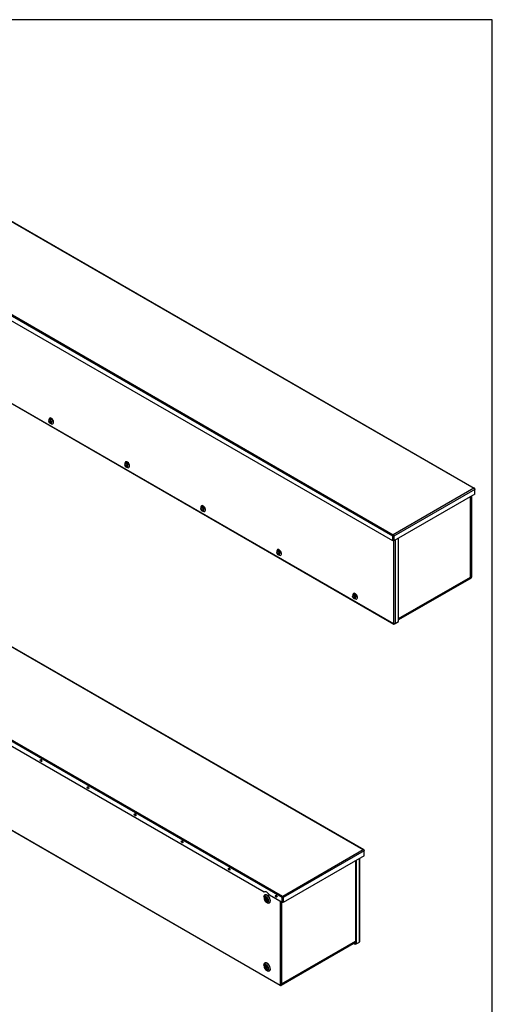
# Model space of a CAD drawing. Header units: inches. Extents: x 1 to 299, y -2 to 199.
# Tile 13 of 13: x 248 to 299, y 93 to 199. Entities that reach past the tile are written whole.
import ezdxf

# ---------------------------------------------------------------- set-up
doc = ezdxf.new("R2010")
doc.units = ezdxf.units.IN
doc.header["$MEASUREMENT"] = 0
for name, color, linetype in [('COM70472-37', 7, 'Continuous'), ('COM70473-37', 7, 'Continuous'), ('COM70474-5', 7, 'Continuous'), ('COM70985-11', 7, 'Continuous'), ('Default', 7, 'Continuous'), ('SCS19475', 7, 'Continuous')]:
    doc.layers.add(name, color=color, linetype=linetype)

# ---------------------------------------------------------------- blocks, each defined once
blk = doc.blocks.new('SE')
at = {"layer": 'COM70472-37', "color": 7, "linetype": 'Continuous'}
for p, q in [((297.16, 138.73), (297.16, 147.47)), ((297.21, 138.76), (297.21, 147.5)), ((297.13, 138.68), (289.29, 134.15)), ((297.13, 138.62), (289.29, 134.1)), ((297.05, 138.73), (297.13, 138.68)), ((297.16, 138.73), (297.09, 138.77))]:
    blk.add_line(p, q, dxfattribs=at)
for major_axis in [(-0.054, -0.0935), (-0.018, -0.0312)]:
    blk.add_ellipse((297.13, 138.71), major_axis=major_axis, ratio=0.57735, start_param=0.785398, end_param=2.356194, dxfattribs=at)
at = {"layer": 'COM70473-37', "color": 7, "linetype": 'Continuous'}
for p, q in [((206.66, 181.09), (288.75, 133.7)), ((206.69, 181.04), (288.78, 133.65)), ((251.56, 155.77), (251.55, 155.65)), ((251.72, 155.34), (251.84, 155.29)), ((259.76, 151.04), (259.75, 150.91)), ((259.92, 150.61), (260.04, 150.56)), ((267.96, 146.3), (267.94, 146.18)), ((268.12, 145.87), (268.23, 145.82)), ((288.77, 133.71), (288.77, 142.63)), ((288.92, 142.71), (288.92, 133.71)), ((289.29, 133.92), (289.29, 142.92)), ((276.16, 141.57), (276.14, 141.45)), ((276.32, 141.14), (276.43, 141.09)), ((284.35, 136.84), (284.34, 136.71)), ((284.52, 136.41), (284.63, 136.36)), ((288.75, 133.71), (288.75, 133.7)), ((288.77, 133.71), (288.75, 133.71)), ((288.92, 133.71), (288.83, 133.65)), ((288.92, 133.71), (289.29, 133.92))]:
    blk.add_line(p, q, dxfattribs=at)
for centre, major_axis, start_param, end_param in [((251.71, 155.53), (0.112, -0.194), 0, 3.926991), ((251.81, 155.59), (-0.175, 0.304), 0, 0.661978), ((251.81, 155.59), (-0.175, 0.304), 2.479614, 6.283185), ((251.71, 155.53), (0.112, -0.194), 5.369982, 6.283185), ((259.9, 150.8), (0.112, -0.194), 0, 3.926991), ((260.01, 150.86), (-0.175, 0.304), 0, 0.661978), ((260.01, 150.86), (-0.175, 0.304), 2.479614, 6.283185), ((259.9, 150.8), (0.112, -0.194), 5.369982, 6.283185), ((268.1, 146.07), (0.112, -0.194), 0, 3.926991), ((268.2, 146.13), (-0.175, 0.304), 0, 0.661978), ((268.2, 146.13), (-0.175, 0.304), 2.479614, 6.283185), ((268.1, 146.07), (0.112, -0.194), 5.369982, 6.283185), ((276.3, 141.33), (0.112, -0.194), 0, 3.926991), ((276.4, 141.39), (-0.175, 0.304), 0, 0.661978), ((276.4, 141.39), (-0.175, 0.304), 2.479614, 6.283185), ((276.3, 141.33), (0.112, -0.194), 5.369982, 6.283185), ((284.5, 136.6), (0.112, -0.194), 0, 3.926991), ((284.6, 136.66), (-0.175, 0.304), 0, 0.661978), ((284.6, 136.66), (-0.175, 0.304), 2.479614, 6.283185), ((284.5, 136.6), (0.112, -0.194), 5.369982, 6.283185), ((288.83, 133.74), (0.054, 0.0935), 2.356194, 3.926991), ((288.84, 133.75), (0.108, 0), 3.926991, 5.497787)]:
    blk.add_ellipse(centre, major_axis=major_axis, ratio=0.57735, start_param=start_param, end_param=end_param, dxfattribs=at)
for points in [[(251.67, 155.83), (251.68, 155.84), (251.7, 155.84), (251.77, 155.82), (251.83, 155.77), (251.9, 155.7), (251.95, 155.6), (251.98, 155.51), (251.98, 155.47), (251.98, 155.45)], [(259.87, 151.1), (259.88, 151.11), (259.9, 151.11), (259.96, 151.09), (260.03, 151.04), (260.1, 150.96), (260.15, 150.87), (260.18, 150.78), (260.18, 150.74), (260.18, 150.72)], [(268.07, 146.37), (268.08, 146.37), (268.1, 146.38), (268.16, 146.36), (268.23, 146.31), (268.3, 146.23), (268.35, 146.14), (268.38, 146.05), (268.38, 146), (268.38, 145.98)], [(276.26, 141.63), (276.27, 141.64), (276.3, 141.65), (276.36, 141.62), (276.43, 141.57), (276.49, 141.5), (276.55, 141.41), (276.57, 141.32), (276.58, 141.27), (276.58, 141.25)], [(284.46, 136.9), (284.47, 136.91), (284.49, 136.91), (284.56, 136.89), (284.63, 136.84), (284.69, 136.76), (284.74, 136.67), (284.77, 136.58), (284.78, 136.54), (284.78, 136.52)]]:
    blk.add_open_spline(points, degree=3, knots=[0.2312097, 0.2312097, 0.2312097, 0.2312097, 0.3672749, 0.4703909, 0.5794436, 0.6903894, 0.8047836, 0.9197448, 1, 1, 1, 1], dxfattribs=at)
at = {"layer": 'COM70474-5', "color": 7, "linetype": 'Continuous'}
for p, q in [((297.07, 138.75), (297.07, 147.42)), ((297.1, 138.79), (297.1, 147.43)), ((289.29, 134.24), (297.05, 138.73)), ((289.29, 134.21), (297.03, 138.68)), ((297.07, 138.75), (297.05, 138.74)), ((297.05, 138.74), (297.05, 138.73))]:
    blk.add_line(p, q, dxfattribs=at)
for centre, major_axis, start_param, end_param in [((296.98, 138.77), (-0.054, 0.0935), 3.141593, 3.926991), ((296.99, 138.79), (-0.108, 0), 2.356194, 3.141593)]:
    blk.add_ellipse(centre, major_axis=major_axis, ratio=0.57735, start_param=start_param, end_param=end_param, dxfattribs=at)
at = {"layer": 'COM70985-11', "color": 7, "linetype": 'Continuous'}
for p, q in [((214.92, 195.94), (297.41, 148.32)), ((297.49, 148.31), (214.95, 195.96)), ((288.67, 143.15), (206.13, 190.81)), ((206.23, 190.92), (288.72, 143.3)), ((288.67, 142.63), (206.13, 190.28)), ((297.41, 148.32), (288.72, 143.3)), ((297.52, 148.2), (288.77, 143.15)), ((297.52, 148.26), (297.52, 148.2)), ((297.52, 147.68), (297.52, 148.2)), ((297.52, 147.68), (288.77, 142.63)), ((288.67, 143.15), (288.72, 143.18)), ((288.67, 142.63), (288.67, 143.15)), ((288.67, 142.63), (288.72, 142.66)), ((288.72, 143.24), (288.72, 143.3)), ((288.72, 142.66), (288.72, 143.18)), ((288.77, 143.15), (288.72, 143.18)), ((288.72, 143.18), (288.72, 142.66)), ((288.77, 142.63), (288.72, 142.66)), ((288.77, 143.15), (288.77, 142.63))]:
    blk.add_line(p, q, dxfattribs=at)
for centre, radius, start, end in [((297.35, 148.16), 0.175, 14.556, 67.165), ((288.84, 143.17), 0.175, 134.556, 187.165), ((288.6, 143.17), 0.175, 352.835, 45.444), ((288.8, 143.21), 0.0836, 159.347, 200.4994), ((288.64, 143.21), 0.0836, 339.5006, 20.653)]:
    blk.add_arc(centre, radius, start, end, dxfattribs=at)
blk.add_open_spline([(297.52, 148.26), (297.51, 148.27), (297.51, 148.28), (297.5, 148.3), (297.49, 148.31), (297.47, 148.32), (297.46, 148.32), (297.44, 148.32), (297.43, 148.32), (297.41, 148.32)], degree=3, knots=[0, 0, 0, 0, 0.25, 0.25, 0.5, 0.5, 0.75, 0.75, 1, 1, 1, 1], dxfattribs=at)
at = {"layer": 'SCS19475', "color": 7, "linetype": 'Continuous'}
for p, q in [((251.6, 155.51), (251.57, 155.53)), ((251.57, 155.48), (251.6, 155.46)), ((251.6, 155.54), (251.6, 155.51)), ((251.63, 155.52), (251.6, 155.51)), ((251.6, 155.46), (251.64, 155.49)), ((251.6, 155.46), (251.6, 155.44)), ((251.6, 155.41), (251.6, 155.41)), ((251.61, 155.51), (251.63, 155.5)), ((251.63, 155.43), (251.61, 155.42)), ((251.63, 155.5), (251.63, 155.52)), ((251.66, 155.48), (251.63, 155.5)), ((251.67, 155.48), (251.63, 155.45)), ((251.63, 155.45), (251.66, 155.43)), ((251.63, 155.42), (251.63, 155.45)), ((251.65, 155.48), (251.65, 155.46)), ((251.67, 155.48), (251.77, 155.42)), ((259.8, 150.78), (259.77, 150.79)), ((259.77, 150.75), (259.8, 150.73)), ((259.8, 150.8), (259.8, 150.78)), ((259.82, 150.79), (259.8, 150.78)), ((259.8, 150.73), (259.84, 150.75)), ((259.8, 150.73), (259.8, 150.7)), ((259.8, 150.68), (259.8, 150.68)), ((259.81, 150.78), (259.82, 150.77)), ((259.82, 150.69), (259.81, 150.68)), ((259.82, 150.76), (259.82, 150.79)), ((259.85, 150.75), (259.82, 150.76)), ((259.87, 150.74), (259.82, 150.72)), ((259.82, 150.72), (259.85, 150.7)), ((259.82, 150.69), (259.82, 150.72)), ((259.84, 150.75), (259.84, 150.73)), ((259.87, 150.74), (259.97, 150.68)), ((268, 146.04), (267.97, 146.06)), ((267.97, 146.01), (268, 146)), ((268, 146.07), (268, 146.04)), ((268.02, 146.05), (268, 146.04)), ((268, 146.04), (268.02, 146.03)), ((268, 146), (268.04, 146.02)), ((268, 146), (268, 145.97)), ((268.02, 145.96), (268, 145.95)), ((268, 145.94), (268, 145.94)), ((268.02, 146.03), (268.02, 146.06)), ((268.05, 146.01), (268.02, 146.03)), ((268.06, 146.01), (268.02, 145.99)), ((268.02, 145.99), (268.05, 145.97)), ((268.02, 145.96), (268.02, 145.99)), ((268.04, 146.02), (268.04, 146)), ((268.06, 146.01), (268.17, 145.95)), ((276.2, 141.31), (276.17, 141.33)), ((276.17, 141.28), (276.2, 141.26)), ((276.2, 141.34), (276.2, 141.31)), ((276.22, 141.32), (276.2, 141.31)), ((276.2, 141.31), (276.22, 141.3)), ((276.2, 141.26), (276.24, 141.29)), ((276.2, 141.26), (276.2, 141.24)), ((276.22, 141.23), (276.2, 141.22)), ((276.2, 141.21), (276.2, 141.21)), ((276.22, 141.3), (276.22, 141.32)), ((276.25, 141.28), (276.22, 141.3)), ((276.26, 141.28), (276.22, 141.25)), ((276.22, 141.25), (276.25, 141.24)), ((276.22, 141.22), (276.22, 141.25)), ((276.24, 141.28), (276.24, 141.26)), ((276.26, 141.28), (276.36, 141.22)), ((284.4, 136.58), (284.37, 136.59)), ((284.37, 136.55), (284.4, 136.53)), ((284.39, 136.48), (284.4, 136.48)), ((284.4, 136.6), (284.4, 136.58)), ((284.42, 136.59), (284.4, 136.58)), ((284.4, 136.58), (284.42, 136.57)), ((284.4, 136.53), (284.44, 136.55)), ((284.4, 136.53), (284.4, 136.5)), ((284.42, 136.49), (284.4, 136.48)), ((284.42, 136.56), (284.42, 136.59)), ((284.45, 136.55), (284.42, 136.56)), ((284.46, 136.54), (284.42, 136.52)), ((284.42, 136.52), (284.45, 136.5)), ((284.42, 136.49), (284.42, 136.52)), ((284.44, 136.55), (284.44, 136.53)), ((284.46, 136.54), (284.56, 136.49))]:
    blk.add_line(p, q, dxfattribs=at)
for centre, radius, start, end in [((251.68, 155.57), 0.133, 115.8507, 173.2178), ((251.76, 155.53), 0.154, 167.4883, 176.2687), ((251.7, 155.44), 0.0909, 183.4589, 195.9327), ((251.76, 155.8), 0.288, 237.5669, 242.4331), ((251.76, 155.66), 0.289, 237.5672, 242.4328), ((251.78, 155.51), 0.154, 167.4878, 176.2693), ((251.72, 155.43), 0.0909, 183.4575, 195.9341), ((251.74, 155.66), 0.199, 244.7363, 278.4329), ((251.74, 155.61), 0.199, 244.7215, 278.4478), ((259.87, 150.83), 0.133, 115.8507, 173.2178), ((259.96, 150.79), 0.154, 167.4883, 176.2687), ((259.89, 150.71), 0.0909, 183.4589, 195.9327), ((259.96, 151.07), 0.288, 237.5669, 242.4331), ((259.96, 150.93), 0.289, 237.5672, 242.4328), ((259.98, 150.78), 0.154, 167.4878, 176.2693), ((259.91, 150.7), 0.0909, 183.4575, 195.9341), ((259.94, 150.93), 0.199, 244.7363, 278.4329), ((259.94, 150.88), 0.199, 244.7215, 278.4478), ((268.07, 146.1), 0.133, 115.8507, 173.2178), ((268.16, 146.34), 0.288, 237.5669, 242.4331), ((268.15, 146.06), 0.154, 167.4883, 176.2687), ((268.09, 145.98), 0.0909, 183.4589, 195.9327), ((268.16, 146.19), 0.289, 237.5672, 242.4328), ((268.17, 146.05), 0.154, 167.4878, 176.2693), ((268.11, 145.96), 0.0909, 183.4575, 195.9341), ((268.14, 146.19), 0.199, 244.7363, 278.4329), ((268.14, 146.15), 0.199, 244.7215, 278.4478), ((276.27, 141.37), 0.133, 115.8507, 173.2178), ((276.36, 141.6), 0.288, 237.5669, 242.4331), ((276.35, 141.33), 0.154, 167.4883, 176.2687), ((276.29, 141.24), 0.0909, 183.4589, 195.9327), ((276.36, 141.46), 0.289, 237.5672, 242.4328), ((276.37, 141.31), 0.154, 167.4878, 176.2693), ((276.31, 141.23), 0.0909, 183.4575, 195.9341), ((276.33, 141.46), 0.199, 244.7363, 278.4329), ((276.33, 141.42), 0.199, 244.7215, 278.4478), ((284.47, 136.63), 0.133, 115.8507, 173.2178), ((284.55, 136.87), 0.288, 237.5669, 242.4331), ((284.55, 136.59), 0.154, 167.4883, 176.2687), ((284.49, 136.51), 0.0909, 183.4589, 195.9327), ((284.55, 136.73), 0.289, 237.5672, 242.4328), ((284.57, 136.58), 0.154, 167.4878, 176.2693), ((284.51, 136.5), 0.0909, 183.4575, 195.9341), ((284.53, 136.73), 0.199, 244.7363, 278.4329), ((284.53, 136.68), 0.199, 244.7215, 278.4478)]:
    blk.add_arc(centre, radius, start, end, dxfattribs=at)
for centre, major_axis, start_param, end_param in [((251.66, 155.5), (-0.08, 0.139), 0.857913, 0.957558), ((251.61, 155.48), (0.0316, -0.0547), 2.596145, 3.476175), ((251.61, 155.48), (-0.0316, 0.0547), 1.236214, 2.116244), ((251.71, 155.53), (-0.089, 0.155), 3.157208, 6.266729), ((251.61, 155.48), (0.0316, -0.0547), 1.236214, 2.116244), ((251.61, 155.48), (-0.0316, 0.0547), 2.596145, 3.476175), ((251.66, 155.5), (0.08, -0.139), 0.613238, 0.957558), ((259.86, 150.77), (-0.08, 0.139), 0.857913, 0.957558), ((259.81, 150.75), (0.0316, -0.0547), 2.596145, 3.476175), ((259.81, 150.75), (-0.0316, 0.0547), 1.236214, 2.116244), ((259.9, 150.8), (-0.089, 0.155), 3.157208, 6.266729), ((259.81, 150.75), (0.0316, -0.0547), 1.236214, 2.116244), ((259.81, 150.75), (-0.0316, 0.0547), 2.596145, 3.476175), ((259.86, 150.77), (0.08, -0.139), 0.613238, 0.957558), ((268.05, 146.04), (-0.08, 0.139), 0.857913, 0.957558), ((268.01, 146.01), (0.0316, -0.0547), 2.596145, 3.476175), ((268.01, 146.01), (-0.0316, 0.0547), 1.236214, 2.116244), ((268.1, 146.07), (-0.089, 0.155), 3.157208, 6.266729), ((268.01, 146.01), (0.0316, -0.0547), 1.236214, 2.116244), ((268.01, 146.01), (-0.0316, 0.0547), 2.596145, 3.476175), ((268.05, 146.04), (0.08, -0.139), 0.613238, 0.957558), ((276.3, 141.33), (-0.089, 0.155), 3.157208, 6.266729), ((276.25, 141.31), (-0.08, 0.139), 0.857913, 0.957558), ((276.21, 141.28), (0.0316, -0.0547), 2.596145, 3.476175), ((276.21, 141.28), (-0.0316, 0.0547), 1.236214, 2.116244), ((276.21, 141.28), (0.0316, -0.0547), 1.236214, 2.116244), ((276.21, 141.28), (-0.0316, 0.0547), 2.596145, 3.476175), ((276.25, 141.31), (0.08, -0.139), 0.613238, 0.957558), ((284.45, 136.57), (-0.08, 0.139), 0.857913, 0.957558), ((284.41, 136.55), (0.0316, -0.0547), 2.596145, 3.476175), ((284.41, 136.55), (-0.0316, 0.0547), 1.236214, 2.116244), ((284.5, 136.6), (-0.089, 0.155), 3.157208, 6.266729), ((284.41, 136.55), (0.0316, -0.0547), 1.236214, 2.116244), ((284.41, 136.55), (-0.0316, 0.0547), 2.596145, 3.476175), ((284.45, 136.57), (0.08, -0.139), 0.613238, 0.957558)]:
    blk.add_ellipse(centre, major_axis=major_axis, ratio=0.57735, start_param=start_param, end_param=end_param, dxfattribs=at)
for points, knots in [([(251.57, 155.53), (251.57, 155.53), (251.56, 155.54), (251.55, 155.55), (251.55, 155.55), (251.54, 155.56), (251.54, 155.57), (251.54, 155.58), (251.54, 155.58), (251.54, 155.59), (251.54, 155.59), (251.55, 155.59)], [0, 0, 0, 0, 0.25, 0.25, 0.5, 0.5, 0.75, 0.75, 0.875, 0.875, 1, 1, 1, 1]), ([(251.55, 155.55), (251.54, 155.54), (251.54, 155.54), (251.54, 155.52), (251.54, 155.52), (251.55, 155.51), (251.55, 155.5), (251.56, 155.49), (251.57, 155.49), (251.57, 155.48)], [0, 0, 0, 0, 0.25, 0.25, 0.5, 0.5, 0.75, 0.75, 1, 1, 1, 1]), ([(251.54, 155.52), (251.54, 155.52), (251.54, 155.5), (251.56, 155.46), (251.58, 155.42), (251.6, 155.41), (251.6, 155.41)], [0, 0, 0, 0, 0.008431, 0.461905, 0.990901, 1, 1, 1, 1]), ([(251.6, 155.41), (251.62, 155.39), (251.65, 155.37), (251.7, 155.36), (251.75, 155.36), (251.78, 155.37), (251.79, 155.38)], [0, 0, 0, 0, 0.285749, 0.544965, 0.79658, 1, 1, 1, 1]), ([(259.77, 150.79), (259.77, 150.8), (259.76, 150.8), (259.75, 150.81), (259.75, 150.82), (259.74, 150.83), (259.74, 150.84), (259.74, 150.84), (259.74, 150.85), (259.74, 150.85), (259.74, 150.86), (259.74, 150.86)], [0, 0, 0, 0, 0.25, 0.25, 0.5, 0.5, 0.75, 0.75, 0.875, 0.875, 1, 1, 1, 1]), ([(259.74, 150.81), (259.74, 150.81), (259.74, 150.8), (259.74, 150.79), (259.74, 150.78), (259.75, 150.77), (259.75, 150.77), (259.76, 150.76), (259.77, 150.75), (259.77, 150.75)], [0, 0, 0, 0, 0.25, 0.25, 0.5, 0.5, 0.75, 0.75, 1, 1, 1, 1]), ([(259.74, 150.79), (259.74, 150.79), (259.74, 150.77), (259.76, 150.73), (259.78, 150.69), (259.8, 150.68), (259.8, 150.68)], [0, 0, 0, 0, 0.008431, 0.461905, 0.990901, 1, 1, 1, 1]), ([(259.8, 150.68), (259.82, 150.66), (259.85, 150.64), (259.9, 150.62), (259.95, 150.62), (259.98, 150.64), (259.99, 150.65)], [0, 0, 0, 0, 0.285749, 0.544965, 0.79658, 1, 1, 1, 1]), ([(267.97, 146.06), (267.96, 146.06), (267.96, 146.07), (267.95, 146.08), (267.94, 146.08), (267.94, 146.1), (267.94, 146.1), (267.94, 146.11), (267.94, 146.11), (267.94, 146.12), (267.94, 146.12), (267.94, 146.13)], [0, 0, 0, 0, 0.25, 0.25, 0.5, 0.5, 0.75, 0.75, 0.875, 0.875, 1, 1, 1, 1]), ([(267.94, 146.08), (267.94, 146.07), (267.94, 146.07), (267.94, 146.06), (267.94, 146.05), (267.94, 146.04), (267.95, 146.03), (267.96, 146.02), (267.96, 146.02), (267.97, 146.01)], [0, 0, 0, 0, 0.25, 0.25, 0.5, 0.5, 0.75, 0.75, 1, 1, 1, 1]), ([(267.94, 146.06), (267.94, 146.06), (267.94, 146.04), (267.96, 146), (267.98, 145.96), (268, 145.94), (268, 145.94)], [0, 0, 0, 0, 0.008431, 0.461905, 0.990901, 1, 1, 1, 1]), ([(268, 145.94), (268.02, 145.93), (268.04, 145.9), (268.1, 145.89), (268.15, 145.89), (268.18, 145.91), (268.19, 145.91)], [0, 0, 0, 0, 0.285749, 0.544965, 0.79658, 1, 1, 1, 1]), ([(276.17, 141.33), (276.16, 141.33), (276.16, 141.34), (276.15, 141.35), (276.14, 141.35), (276.14, 141.36), (276.14, 141.37), (276.14, 141.38), (276.14, 141.38), (276.14, 141.39), (276.14, 141.39), (276.14, 141.39)], [0, 0, 0, 0, 0.25, 0.25, 0.5, 0.5, 0.75, 0.75, 0.875, 0.875, 1, 1, 1, 1]), ([(276.14, 141.35), (276.14, 141.34), (276.14, 141.34), (276.14, 141.32), (276.14, 141.32), (276.14, 141.31), (276.15, 141.3), (276.16, 141.29), (276.16, 141.29), (276.17, 141.28)], [0, 0, 0, 0, 0.25, 0.25, 0.5, 0.5, 0.75, 0.75, 1, 1, 1, 1]), ([(276.14, 141.32), (276.14, 141.32), (276.14, 141.3), (276.16, 141.26), (276.18, 141.22), (276.2, 141.21), (276.2, 141.21)], [0, 0, 0, 0, 0.008431, 0.461905, 0.990901, 1, 1, 1, 1]), ([(276.2, 141.21), (276.21, 141.19), (276.24, 141.17), (276.3, 141.16), (276.35, 141.16), (276.38, 141.17), (276.39, 141.18)], [0, 0, 0, 0, 0.285749, 0.544965, 0.79658, 1, 1, 1, 1]), ([(284.37, 136.59), (284.36, 136.6), (284.35, 136.6), (284.34, 136.61), (284.34, 136.62), (284.34, 136.63), (284.33, 136.64), (284.33, 136.64), (284.33, 136.65), (284.34, 136.65), (284.34, 136.66), (284.34, 136.66)], [0, 0, 0, 0, 0.25, 0.25, 0.5, 0.5, 0.75, 0.75, 0.875, 0.875, 1, 1, 1, 1]), ([(284.34, 136.61), (284.34, 136.61), (284.33, 136.6), (284.33, 136.59), (284.34, 136.59), (284.34, 136.57), (284.34, 136.57), (284.35, 136.56), (284.36, 136.55), (284.37, 136.55)], [0, 0, 0, 0, 0.25, 0.25, 0.5, 0.5, 0.75, 0.75, 1, 1, 1, 1]), ([(284.33, 136.59), (284.33, 136.59), (284.34, 136.57), (284.35, 136.53), (284.38, 136.49), (284.39, 136.48), (284.39, 136.48)], [0, 0, 0, 0, 0.008431, 0.461905, 0.990901, 1, 1, 1, 1]), ([(284.4, 136.48), (284.41, 136.46), (284.44, 136.44), (284.49, 136.42), (284.55, 136.43), (284.57, 136.44), (284.59, 136.45)], [0, 0, 0, 0, 0.285749, 0.544965, 0.79658, 1, 1, 1, 1])]:
    blk.add_open_spline(points, degree=3, knots=knots, dxfattribs=at)
blk = doc.blocks.new('SE1')
at = {"layer": 'COM70472-37', "color": 7, "linetype": 'Continuous'}
for p, q in [((194.51, 142.01), (276.53, 94.65)), ((194.53, 141.96), (276.56, 94.61)), ((274.79, 104.14), (274.79, 104.04)), ((275.03, 103.63), (275.11, 103.58)), ((276.53, 103.69), (276.53, 94.65)), ((276.59, 103.66), (276.59, 94.68)), ((284.65, 99.31), (276.61, 94.67)), ((284.65, 99.25), (276.61, 94.61)), ((274.79, 96.79), (274.79, 96.7)), ((275.03, 96.28), (275.11, 96.23)), ((276.61, 94.67), (276.59, 94.68))]:
    blk.add_line(p, q, dxfattribs=at)
for centre in [(274.91, 103.9), (274.91, 96.55)]:
    blk.add_arc(centre, 0.49, 29.5056, 47.5429, dxfattribs=at)
for centre, major_axis, start_param, end_param in [((275.12, 103.96), (-0.24, 0.415), 0, 1.013497), ((275.11, 103.95), (0.229, -0.397), 0, 3.926991), ((275.03, 103.9), (-0.171, 0.295), 2.356194, 6.283185), ((275.12, 103.96), (-0.24, 0.415), 2.128096, 6.283185), ((275.03, 103.9), (-0.171, 0.295), 0, 0.785398), ((275.03, 103.9), (-0.171, 0.295), 0.785398, 2.356194), ((275.06, 103.92), (-0.063, 0.108), 0.419489, 2.722104), ((275.11, 103.95), (0.229, -0.397), 5.497787, 6.283185), ((275.12, 96.61), (-0.24, 0.415), 0, 1.013497), ((275.11, 96.6), (0.229, -0.397), 0, 3.926991), ((275.03, 96.56), (-0.171, 0.295), 0, 0.785398), ((275.03, 96.56), (-0.171, 0.295), 2.356194, 6.283185), ((275.12, 96.61), (-0.24, 0.415), 2.128096, 6.283185), ((275.03, 96.56), (-0.171, 0.295), 0.785398, 2.356194), ((275.06, 96.57), (-0.062, 0.108), 0.419489, 2.722104), ((275.11, 96.6), (0.229, -0.397), 5.497787, 6.283185), ((276.61, 94.7), (0.054, 0.0935), 2.356194, 3.926991), ((276.61, 94.7), (0.018, 0.0312), 2.356194, 3.926991)]:
    blk.add_ellipse(centre, major_axis=major_axis, ratio=0.57735, start_param=start_param, end_param=end_param, dxfattribs=at)
for centre, major_axis in [((275.01, 103.89), (0.135, -0.233)), ((275.01, 103.89), (0.063, -0.108)), ((275.01, 96.54), (0.135, -0.233)), ((275.01, 96.54), (0.062, -0.108))]:
    blk.add_ellipse(centre, major_axis=major_axis, ratio=0.57735, dxfattribs=at)
for points in [[(275.24, 104.26), (275.23, 104.27), (275.2, 104.31), (275.11, 104.37), (275, 104.41), (274.89, 104.41), (274.81, 104.37), (274.75, 104.28), (274.73, 104.2), (274.73, 104.15), (274.73, 104.14)], [(275.24, 96.91), (275.23, 96.92), (275.2, 96.96), (275.11, 97.02), (275, 97.07), (274.89, 97.07), (274.81, 97.02), (274.75, 96.94), (274.73, 96.85), (274.73, 96.8), (274.73, 96.79)]]:
    blk.add_open_spline(points, degree=3, knots=[0, 0, 0, 0, 0.034998, 0.191961, 0.350037, 0.50821, 0.661132, 0.809283, 0.959159, 1, 1, 1, 1], dxfattribs=at)
at = {"layer": 'COM70473-37', "color": 7, "linetype": 'Continuous'}
for p, q in [((284.65, 108.08), (284.65, 99.13)), ((284.7, 108.11), (284.7, 99.1)), ((285.06, 99.31), (285.06, 108.32)), ((285.1, 99.36), (285.1, 108.34)), ((284.61, 99.05), (284.46, 99.14)), ((284.61, 99.11), (284.51, 99.17)), ((284.65, 99.13), (284.61, 99.11)), ((284.61, 99.05), (284.61, 99.11)), ((284.7, 99.1), (284.61, 99.05)), ((284.7, 99.1), (284.65, 99.13)), ((284.7, 99.1), (285.06, 99.31))]:
    blk.add_line(p, q, dxfattribs=at)
blk.add_ellipse((284.99, 99.36), major_axis=(-0.108, 0), ratio=0.57735, start_param=2.356194, end_param=3.141593, dxfattribs=at)
at = {"layer": 'COM70474-5', "color": 7, "linetype": 'Continuous'}
for p, q in [((276.66, 103.62), (276.66, 94.8)), ((276.65, 94.74), (284.65, 99.36)), ((276.67, 94.79), (284.65, 99.4)), ((276.6, 94.75), (276.59, 94.76)), ((276.67, 94.81), (276.66, 94.8)), ((276.67, 94.79), (276.67, 94.81))]:
    blk.add_line(p, q, dxfattribs=at)
for centre, major_axis, start_param, end_param in [((276.59, 94.84), (0.108, 0), 4.712389, 5.497787), ((276.6, 94.84), (-0.054, 0.0935), 2.356194, 3.926991)]:
    blk.add_ellipse(centre, major_axis=major_axis, ratio=0.57735, start_param=start_param, end_param=end_param, dxfattribs=at)
at = {"layer": 'COM70985-11', "color": 7, "linetype": 'Continuous'}
for p, q in [((285.49, 109.26), (203, 156.89)), ((285.57, 109.25), (203.02, 156.91)), ((276.74, 104.1), (194.2, 151.75)), ((276.79, 104.24), (194.3, 151.87)), ((274.77, 104.71), (235.77, 127.23)), ((285.49, 109.26), (276.79, 104.24)), ((285.59, 109.15), (276.84, 104.1)), ((285.59, 108.62), (276.84, 103.57)), ((285.59, 109.2), (285.59, 109.15)), ((285.59, 108.62), (285.59, 109.15)), ((274.77, 104.71), (274.8, 104.73)), ((276.74, 103.57), (275.37, 104.37)), ((276.79, 104.19), (276.79, 104.24)), ((276.74, 104.1), (276.79, 104.13)), ((276.74, 103.57), (276.74, 104.1)), ((276.74, 103.57), (276.79, 103.6)), ((276.84, 104.1), (276.79, 104.13)), ((276.79, 104.13), (276.79, 103.6)), ((276.79, 103.6), (276.79, 104.13)), ((276.84, 103.57), (276.79, 103.6)), ((276.84, 104.1), (276.84, 103.57))]:
    blk.add_line(p, q, dxfattribs=at)
for centre, radius, start, end in [((285.42, 109.1), 0.175, 14.556, 67.165), ((276.92, 104.12), 0.175, 134.556, 187.165), ((276.67, 104.12), 0.175, 352.835, 45.444), ((276.71, 104.16), 0.0836, 339.5006, 20.653), ((276.87, 104.16), 0.0836, 159.347, 200.4994)]:
    blk.add_arc(centre, radius, start, end, dxfattribs=at)
for centre, major_axis in [((250.7, 118.91), (-0.063, 0.108)), ((255.78, 115.98), (-0.063, 0.108)), ((260.86, 113.05), (-0.063, 0.108)), ((265.93, 110.12), (-0.063, 0.108)), ((271.01, 107.19), (-0.062, 0.108)), ((276.09, 104.26), (-0.062, 0.108))]:
    blk.add_ellipse(centre, major_axis=major_axis, ratio=0.57735, dxfattribs=at)
for centre, major_axis, start_param, end_param in [((250.75, 118.94), (-0.063, 0.108), 0.419489, 2.722104), ((255.83, 116.01), (-0.063, 0.108), 0.419489, 2.722104), ((260.91, 113.08), (-0.063, 0.108), 0.419489, 2.722104), ((265.98, 110.15), (-0.062, 0.108), 0.419489, 2.722104), ((271.06, 107.22), (-0.063, 0.108), 0.419489, 2.722104), ((275.07, 104.23), (0.281, -0.487), 1.515126, 3.197263), ((276.14, 104.29), (-0.062, 0.108), 0.419489, 2.722104)]:
    blk.add_ellipse(centre, major_axis=major_axis, ratio=0.57735, start_param=start_param, end_param=end_param, dxfattribs=at)
blk.add_open_spline([(285.59, 109.2), (285.59, 109.22), (285.58, 109.23), (285.57, 109.25), (285.56, 109.26), (285.54, 109.27), (285.53, 109.27), (285.51, 109.27), (285.5, 109.27), (285.49, 109.26)], degree=3, knots=[0, 0, 0, 0, 0.25, 0.25, 0.5, 0.5, 0.75, 0.75, 1, 1, 1, 1], dxfattribs=at)
blk = doc.blocks.new('BORDER')
at = {"layer": 'Default', "color": 7, "linetype": 'Continuous'}
for p, q in [((0, 27.86), (-41.86, 27.86)), ((0, 0), (0, 27.86))]:
    blk.add_line(p, q, dxfattribs=at)

msp = doc.modelspace()

# ---------------------------------------------------------------- block references
at = {"layer": 'Default', "color": 7, "xscale": 7.12, "yscale": 7.12, "zscale": 7.12}
msp.add_blockref('BORDER', (299.411, 0.564), dxfattribs=at)
at = {"layer": 'Default'}
for name in ['SE', 'SE1']:
    msp.add_blockref(name, (0, 0), dxfattribs=at)

doc.saveas('drawing.dxf')
